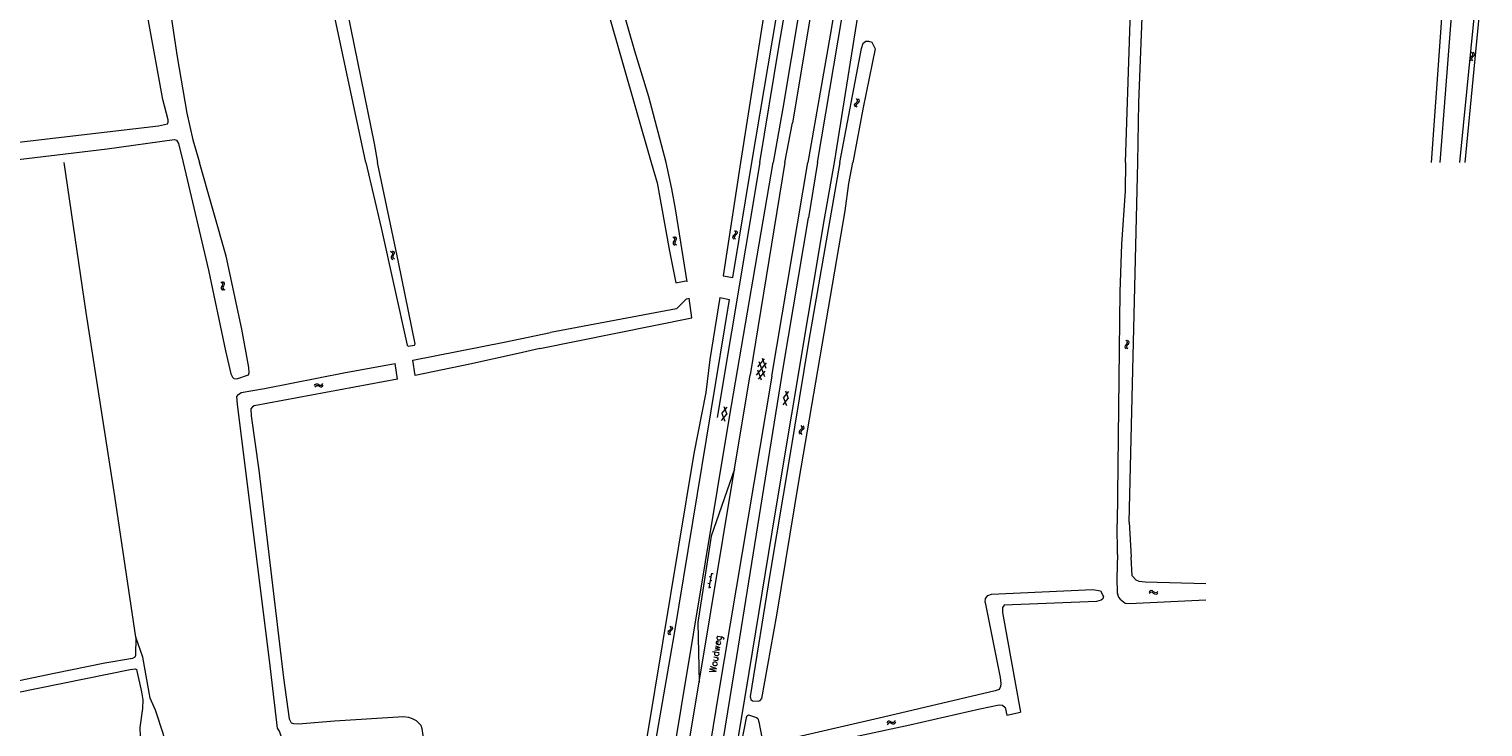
# Model space of a CAD drawing. Header units: metres. Extents: x 189705 to 199106, y 581686 to 588448.
# Tile 159 of 256: x 194660 to 195080, y 582337 to 582539. Entities that reach past the tile are written whole.
import ezdxf
from ezdxf.enums import TextEntityAlignment as Align

# ---------------------------------------------------------------- set-up
doc = ezdxf.new("R2010")
doc.units = ezdxf.units.M
doc.layers.add('B-WA-OG-GBKN-G', color=7, linetype='Continuous', lineweight=18)
doc.styles.add('Style-STANDARD', font='STANDARD.shx')

msp = doc.modelspace()

# ---------------------------------------------------------------- linework, layer by layer
at = {"layer": 'B-WA-OG-GBKN-G'}
for p, q in [((195076.34, 582530.071), (195076.462, 582530.386)), ((195076.437, 582529.758), (195076.34, 582530.071)), ((195076.689, 582529.439), (195076.437, 582529.758)), ((195076.462, 582530.386), (195076.738, 582530.686)), ((195076.738, 582530.686), (195077.014, 582530.987)), ((195077.04, 582531.615), (195076.787, 582531.937)), ((195076.84, 582530.053), (195076.958, 582530.357)), ((195076.935, 582529.739), (195076.84, 582530.053)), ((195077.186, 582529.417), (195076.935, 582529.739)), ((195076.958, 582530.357), (195077.234, 582530.666)), ((195077.014, 582530.987), (195077.135, 582531.293)), ((195077.135, 582531.293), (195077.04, 582531.615)), ((195077.234, 582530.666), (195077.512, 582530.965)), ((195077.536, 582531.594), (195077.283, 582531.915)), ((195077.512, 582530.965), (195077.634, 582531.271)), ((195077.634, 582531.271), (195077.536, 582531.594)), ((194898.431, 582516.699), (194898.581, 582517.003)), ((194898.581, 582517.003), (194898.881, 582517.277)), ((194898.881, 582517.277), (194899.183, 582517.553)), ((194898.928, 582516.638), (194899.072, 582516.931)), ((194899.264, 582518.177), (194899.04, 582518.519)), ((194899.072, 582516.931), (194899.374, 582517.214)), ((194899.183, 582517.553), (194899.331, 582517.847)), ((194899.331, 582517.847), (194899.264, 582518.177)), ((194899.374, 582517.214), (194899.677, 582517.488)), ((194899.756, 582518.112), (194899.533, 582518.454)), ((194899.677, 582517.488), (194899.825, 582517.782)), ((194899.825, 582517.782), (194899.756, 582518.112)), ((194898.5, 582516.38), (194898.431, 582516.699)), ((194898.723, 582516.039), (194898.5, 582516.38)), ((194898.994, 582516.316), (194898.928, 582516.638)), ((194899.216, 582515.974), (194898.994, 582516.316)), ((194863.618, 582479.115), (194863.322, 582478.834)), ((194863.913, 582479.407), (194863.618, 582479.115)), ((194863.743, 582480.359), (194863.974, 582480.023)), ((194864.112, 582479.066), (194863.818, 582478.782)), ((194864.049, 582479.703), (194863.913, 582479.407)), ((194863.974, 582480.023), (194864.049, 582479.703)), ((194864.406, 582479.347), (194864.112, 582479.066)), ((194864.237, 582480.307), (194864.47, 582479.973)), ((194864.547, 582479.655), (194864.406, 582479.347)), ((194864.47, 582479.973), (194864.547, 582479.655)), ((194845.91, 582478.516), (194846.237, 582478.272)), ((194846.002, 582476.937), (194845.966, 582476.61)), ((194845.966, 582476.61), (194846.145, 582476.324)), ((194846.192, 582477.298), (194846.002, 582476.937)), ((194846.145, 582476.324), (194846.473, 582476.08)), ((194846.377, 582477.669), (194846.192, 582477.298)), ((194846.237, 582478.272), (194846.411, 582477.994)), ((194846.411, 582477.994), (194846.377, 582477.669)), ((194846.395, 582478.626), (194846.723, 582478.384)), ((194846.489, 582477.047), (194846.452, 582476.72)), ((194846.452, 582476.72), (194846.629, 582476.434)), ((194846.676, 582477.41), (194846.489, 582477.047)), ((194846.629, 582476.434), (194846.957, 582476.19)), ((194846.863, 582477.771), (194846.676, 582477.41)), ((194846.723, 582478.384), (194846.898, 582478.108)), ((194846.898, 582478.108), (194846.863, 582477.771)), ((194863.322, 582478.834), (194863.182, 582478.536)), ((194863.182, 582478.536), (194863.26, 582478.208)), ((194863.26, 582478.208), (194863.492, 582477.872)), ((194863.818, 582478.782), (194863.678, 582478.484)), ((194863.678, 582478.484), (194863.754, 582478.157)), ((194863.754, 582478.157), (194863.986, 582477.82)), ((194764.338, 582474.36), (194764.675, 582474.131)), ((194764.502, 582472.786), (194764.48, 582472.458)), ((194764.48, 582472.458), (194764.672, 582472.18)), ((194764.675, 582473.156), (194764.502, 582472.786)), ((194764.672, 582472.18), (194765.011, 582471.952)), ((194764.675, 582474.131), (194764.862, 582473.86)), ((194764.843, 582473.535), (194764.675, 582473.156)), ((194764.817, 582474.492), (194765.156, 582474.265)), ((194764.862, 582473.86), (194764.843, 582473.535)), ((194764.983, 582472.918), (194764.961, 582472.59)), ((194764.961, 582472.59), (194765.151, 582472.312)), ((194765.153, 582473.29), (194764.983, 582472.918)), ((194765.151, 582472.312), (194765.49, 582472.084)), ((194765.324, 582473.659), (194765.153, 582473.29)), ((194765.156, 582474.265), (194765.343, 582473.997)), ((194765.343, 582473.997), (194765.324, 582473.659)), ((194715.253, 582465.477), (194715.589, 582465.247)), ((194715.409, 582463.903), (194715.386, 582463.575)), ((194715.386, 582463.575), (194715.576, 582463.297)), ((194715.584, 582464.272), (194715.409, 582463.903)), ((194715.576, 582463.297), (194715.914, 582463.066)), ((194715.754, 582464.65), (194715.584, 582464.272)), ((194715.589, 582465.247), (194715.774, 582464.976)), ((194715.733, 582465.607), (194716.07, 582465.379)), ((194715.774, 582464.976), (194715.754, 582464.65)), ((194715.891, 582464.033), (194715.867, 582463.705)), ((194715.867, 582463.705), (194716.056, 582463.426)), ((194716.063, 582464.403), (194715.891, 582464.033)), ((194716.056, 582463.426), (194716.394, 582463.196)), ((194716.235, 582464.772), (194716.063, 582464.403)), ((194716.07, 582465.379), (194716.257, 582465.11)), ((194716.257, 582465.11), (194716.235, 582464.772)), ((194976.651, 582447.052), (194976.554, 582446.737)), ((194976.554, 582446.737), (194976.677, 582446.423)), ((194976.904, 582447.372), (194976.651, 582447.052)), ((194976.677, 582446.423), (194976.955, 582446.123)), ((194976.852, 582448.621), (194977.128, 582448.321)), ((194977.155, 582447.702), (194976.904, 582447.372)), ((194977.149, 582447.07), (194977.052, 582446.756)), ((194977.052, 582446.756), (194977.174, 582446.442)), ((194977.128, 582448.321), (194977.247, 582448.015)), ((194977.4, 582447.393), (194977.149, 582447.07)), ((194977.247, 582448.015), (194977.155, 582447.702)), ((194977.174, 582446.442), (194977.451, 582446.142)), ((194977.349, 582448.639), (194977.626, 582448.341)), ((194977.651, 582447.713), (194977.4, 582447.393)), ((194977.626, 582448.341), (194977.748, 582448.037)), ((194977.748, 582448.037), (194977.651, 582447.713)), ((194870.094, 582438.548), (194873.014, 582442.098)), ((194870.492, 582440.941), (194872.431, 582443.296)), ((194870.747, 582442.476), (194872.362, 582438.171)), ((194871.688, 582443.42), (194872.759, 582440.564)), ((194870.349, 582440.087), (194871.42, 582437.23)), ((194870.678, 582437.353), (194872.617, 582439.711)), ((194742.34, 582435.504), (194742.574, 582435.837)), ((194742.462, 582435.022), (194742.698, 582435.354)), ((194742.574, 582435.837), (194742.846, 582436.019)), ((194742.698, 582435.354), (194742.972, 582435.535)), ((194742.846, 582436.019), (194743.183, 582435.992)), ((194742.972, 582435.535), (194743.297, 582435.509)), ((194743.183, 582435.992), (194743.549, 582435.814)), ((194743.297, 582435.509), (194743.673, 582435.333)), ((194743.549, 582435.814), (194743.917, 582435.636)), ((194743.673, 582435.333), (194744.039, 582435.152)), ((194743.917, 582435.636), (194744.244, 582435.607)), ((194744.039, 582435.152), (194744.366, 582435.123)), ((194744.244, 582435.607), (194744.526, 582435.791)), ((194744.366, 582435.123), (194744.648, 582435.309)), ((194744.526, 582435.791), (194744.762, 582436.125)), ((194744.648, 582435.309), (194744.883, 582435.644)), ((194877.902, 582432.005), (194879.417, 582433.823)), ((194878.463, 582433.987), (194879.28, 582431.769)), ((194860.121, 582427.463), (194861.649, 582429.27)), ((194860.696, 582429.441), (194861.497, 582427.217)), ((194877.767, 582429.95), (194879.28, 582431.769)), ((194877.902, 582432.005), (194878.721, 582429.787)), ((194859.971, 582425.409), (194861.497, 582427.217)), ((194860.121, 582427.463), (194860.924, 582425.239)), ((194882.523, 582422.44), (194882.381, 582422.143)), ((194882.381, 582422.143), (194882.458, 582421.814)), ((194882.458, 582421.814), (194882.689, 582421.477)), ((194882.819, 582422.72), (194882.523, 582422.44)), ((194883.116, 582423.01), (194882.819, 582422.72)), ((194883.018, 582422.386), (194882.877, 582422.088)), ((194882.877, 582422.088), (194882.951, 582421.76)), ((194882.95, 582423.963), (194883.179, 582423.626)), ((194882.951, 582421.76), (194883.182, 582421.423)), ((194883.313, 582422.668), (194883.018, 582422.386)), ((194883.253, 582423.306), (194883.116, 582423.01)), ((194883.179, 582423.626), (194883.253, 582423.306)), ((194883.608, 582422.949), (194883.313, 582422.668)), ((194883.444, 582423.909), (194883.675, 582423.574)), ((194883.751, 582423.256), (194883.608, 582422.949)), ((194883.675, 582423.574), (194883.751, 582423.256)), ((194856.555, 582378.176), (194856.062, 582378.256)), ((194857.071, 582381.334), (194856.362, 582376.991)), ((194856.877, 582380.15), (194856.384, 582380.23)), ((194857.21, 582379.082), (194856.716, 582379.163)), ((194857.532, 582381.056), (194857.038, 582381.137)), ((194856.888, 582377.108), (194856.394, 582377.189)), ((194983.914, 582376.171), (194983.611, 582375.897)), ((194983.928, 582375.675), (194983.625, 582375.4)), ((194984.229, 582376.292), (194983.914, 582376.171)), ((194984.243, 582375.793), (194983.928, 582375.675)), ((194984.542, 582376.192), (194984.229, 582376.292)), ((194984.556, 582375.694), (194984.243, 582375.793)), ((194984.86, 582375.937), (194984.542, 582376.192)), ((194984.876, 582375.44), (194984.556, 582375.694)), ((194985.188, 582375.683), (194984.86, 582375.937)), ((194985.194, 582375.186), (194984.876, 582375.44)), ((194985.5, 582375.587), (194985.188, 582375.683)), ((194985.518, 582375.087), (194985.194, 582375.186)), ((194985.807, 582375.704), (194985.5, 582375.587)), ((194985.823, 582375.205), (194985.518, 582375.087)), ((194986.11, 582375.977), (194985.807, 582375.704)), ((194986.124, 582375.48), (194985.823, 582375.205)), ((194845.039, 582365.987), (194845.267, 582365.65)), ((194845.267, 582365.65), (194845.34, 582365.33)), ((194845.532, 582365.933), (194845.763, 582365.597)), ((194845.763, 582365.597), (194845.838, 582365.278)), ((194844.608, 582364.465), (194844.466, 582364.168)), ((194844.466, 582364.168), (194844.542, 582363.839)), ((194844.542, 582363.839), (194844.773, 582363.502)), ((194844.906, 582364.745), (194844.608, 582364.465)), ((194845.202, 582365.034), (194844.906, 582364.745)), ((194845.104, 582364.41), (194844.962, 582364.113)), ((194844.962, 582364.113), (194845.036, 582363.785)), ((194845.036, 582363.785), (194845.266, 582363.447)), ((194845.4, 582364.692), (194845.104, 582364.41)), ((194845.34, 582365.33), (194845.202, 582365.034)), ((194845.695, 582364.972), (194845.4, 582364.692)), ((194845.838, 582365.278), (194845.695, 582364.972)), ((194907.965, 582338.284), (194907.742, 582337.942)), ((194908.104, 582337.807), (194907.881, 582337.465)), ((194908.24, 582338.48), (194907.965, 582338.284)), ((194908.379, 582338.001), (194908.104, 582337.807)), ((194908.568, 582338.463), (194908.24, 582338.48)), ((194908.708, 582337.984), (194908.379, 582338.001)), ((194908.94, 582338.296), (194908.568, 582338.463)), ((194909.081, 582337.819), (194908.708, 582337.984)), ((194909.322, 582338.133), (194908.94, 582338.296)), ((194909.453, 582337.654), (194909.081, 582337.819)), ((194909.648, 582338.119), (194909.322, 582338.133)), ((194909.791, 582337.639), (194909.453, 582337.654)), ((194909.915, 582338.309), (194909.648, 582338.119)), ((194910.057, 582337.831), (194909.791, 582337.639)), ((194910.139, 582338.65), (194909.915, 582338.309)), ((194910.278, 582338.173), (194910.057, 582337.831))]:
    msp.add_line(p, q, dxfattribs=at)
at = {"layer": 'B-WA-OG-GBKN-G', "flags": 128}
for points in [[(194871.079, 582500), (194876.513, 582533.359), (194883.261, 582572.468), (194894.383, 582639.04), (194905.489, 582703.477), (194911.824, 582745.323)], [(194606.52, 582500), (194697.249, 582510.593), (194699.845, 582511.209), (194700.052, 582511.666), (194700.057, 582512.352), (194698.526, 582518.258), (194692.648, 582550.597), (194690.591, 582567.612), (194688.633, 582577.562), (194686.039, 582587.262), (194677.731, 582614.258), (194676.764, 582620.77), (194675.698, 582634.449), (194671.591, 582665.912), (194669.635, 582676.09), (194667.127, 582687.162), (194664.641, 582694.346), (194663.216, 582697.532), (194661.334, 582700.519), (194660.024, 582702.003), (194658.811, 582702.825)], [(194844.022, 582500), (194839.006, 582519.019), (194834.888, 582532.186), (194830.732, 582547.082), (194827.116, 582562.939), (194822.83, 582584.06), (194819.615, 582602.507), (194814.248, 582628.617), (194812.057, 582644.718), (194810.562, 582658.603), (194811.072, 582658.879), (194815.885, 582660.293), (194847.883, 582668.625), (194863.898, 582673.108), (194865.683, 582674.086), (194865.993, 582674.745), (194865.948, 582675.456), (194864.459, 582676.712), (194846.412, 582672.319), (194810.997, 582662.513), (194809.957, 582662.572), (194809.477, 582662.981), (194809.202, 582663.517)], [(194901.654, 582659.638), (194894.03, 582612.488), (194889.541, 582586.449), (194877.752, 582515.715), (194874.889, 582500)], [(194919.088, 582659.518), (194901.16, 582553.89), (194892.521, 582500)], [(194903.638, 582649.95), (194880.489, 582511.477)], [(194739.507, 582583.821), (194735.657, 582603.979), (194728.647, 582631.27), (194728.859, 582632.31), (194729.295, 582633.018), (194730.57, 582633.543), (194731.458, 582633.359), (194731.932, 582632.212), (194737.357, 582610.32), (194737.804, 582609.045), (194738.436, 582608.685), (194740.903, 582609.074), (194741.292, 582606.657), (194740.299, 582606.384), (194739.406, 582605.858), (194739.011, 582603.954), (194741.645, 582592.857), (194747.065, 582566.974), (194759.585, 582505.542), (194760.585, 582500)], [(194682.177, 582614.277), (194686.359, 582602.812), (194689.638, 582592.852), (194692.449, 582578.246), (194694.139, 582573.101), (194696.553, 582566.578), (194697.91, 582561.258), (194699.692, 582548.234), (194701.039, 582541.44), (194702.684, 582530.526), (194705.432, 582514.244), (194707.204, 582506.582), (194709.135, 582500)], [(195065.188, 582500), (195067.736, 582534.857), (195073.184, 582613.872)], [(194887.721, 582500), (194903.12, 582591.382), (194906.954, 582612.913)], [(195076.043, 582609.308), (195067.629, 582500)], [(194868.791, 582500), (194885.441, 582598.752), (194885.525, 582599.793), (194884.492, 582600.919), (194883.58, 582601.205), (194882.767, 582601.211), (194882.053, 582601.012), (194881.388, 582600.357), (194881.13, 582599.825), (194865.44, 582500)], [(194976.796, 582500), (194979.935, 582596.263), (194979.976, 582601.752), (194980.14, 582603.225), (194980.554, 582604.238), (194981.322, 582604.821)], [(194980.354, 582500), (194980.636, 582517.358), (194983.057, 582578.962), (194983.663, 582602.158), (194983.474, 582603.963), (194982.437, 582604.606), (194981.669, 582604.751)], [(194901.46, 582596.798), (194891.351, 582536.86)], [(194757.157, 582500), (194748.002, 582542.904), (194739.507, 582583.821)], [(194823.838, 582556.051), (194827.075, 582544.008), (194839.627, 582500)], [(195073.397, 582500), (195078.734, 582554.583), (195078.962, 582554.965), (195079.419, 582555.144), (195079.826, 582555.019), (195080.057, 582554.104), (195074.794, 582500)], [(194891.351, 582536.86), (194884.924, 582500)], [(194894.196, 582500), (194900.417, 582532.983), (194900.887, 582534.478), (194901.678, 582535.108), (194902.466, 582535.102), (194903.455, 582534.79), (194904.406, 582532.903), (194900.899, 582515.953), (194897.986, 582500)], [(194878.266, 582500), (194880.489, 582511.477)], [(194649.38, 582500), (194682.438, 582503.992), (194701.742, 582506.673), (194702.478, 582506.49), (194703.003, 582505.52), (194704.334, 582500)], [(194690.694, 582362.744), (194684.647, 582403.534), (194676.376, 582456.618), (194669.946, 582500)], [(194704.334, 582500), (194711.737, 582468.897), (194716.626, 582445.55), (194718.166, 582438.954), (194718.614, 582437.984), (194719.068, 582437.599), (194719.88, 582437.49), (194723.245, 582438.603), (194723.504, 582439.184), (194723.341, 582440.787), (194721.335, 582451.783), (194716.782, 582472.942), (194709.135, 582500)], [(194757.157, 582500), (194761.582, 582481.144), (194769.142, 582447.227), (194769.444, 582446.869), (194771.225, 582447.208), (194771.407, 582447.562), (194766.648, 582471.239), (194760.585, 582500)], [(194839.627, 582500), (194841.394, 582494.159), (194844.919, 582474.383), (194846.792, 582465.184)], [(194850.067, 582465.538), (194846.686, 582486.639), (194845.647, 582492.418), (194844.022, 582500)], [(194871.079, 582500), (194858.725, 582426.305)], [(194865.44, 582500), (194860.459, 582467.248)], [(194862.334, 582426.348), (194874.889, 582500)], [(194863.281, 582466.728), (194868.791, 582500)], [(194878.266, 582500), (194868.243, 582438.668)], [(194894.196, 582500), (194885.078, 582448.12), (194879.764, 582415.261), (194873.954, 582380.933), (194868.287, 582345.638), (194868.431, 582344.748), (194868.91, 582344.413), (194870.586, 582344.296), (194871.198, 582344.493), (194871.635, 582345.023), (194875.978, 582369.149), (194882.469, 582408.35), (194895.725, 582486.037), (194896.815, 582493.981), (194897.986, 582500)], [(194874.515, 582438.205), (194884.924, 582500)], [(194887.721, 582500), (194885.134, 582483.999)], [(194892.521, 582500), (194889.654, 582483.704)], [(194976.796, 582500), (194976.638, 582491.85), (194975.604, 582476.384), (194975.144, 582462.59), (194974.365, 582395.588)], [(194977.846, 582396.026), (194980.354, 582500)], [(194889.654, 582483.704), (194875.471, 582399.063), (194866.898, 582346.668), (194831.344, 582134.481), (194814.151, 582030.036)], [(194831.627, 582155.794), (194864.457, 582357.235), (194877.922, 582441.096), (194885.134, 582483.999)], [(194860.459, 582467.248), (194863.281, 582466.728)], [(194846.792, 582465.184), (194849.675, 582465.766)], [(194855.413, 582433.527), (194852.02, 582415.897), (194838.444, 582333.74), (194837.589, 582329.275), (194837.579, 582328.157), (194837.853, 582327.52), (194838.383, 582327.261), (194839.247, 582327.202), (194839.706, 582327.427), (194840.224, 582328.388), (194846.375, 582363.856), (194862.265, 582460.451)], [(194846.999, 582457.693), (194849.823, 582460.589)], [(194849.823, 582460.589), (194850.643, 582460.813)], [(194851.434, 582455.145), (194850.643, 582460.813)], [(194859.519, 582460.971), (194856.62, 582443.096), (194855.413, 582433.527)], [(194859.519, 582460.971), (194862.265, 582460.451)], [(194807.478, 582446.215), (194851.434, 582455.145)], [(194846.999, 582457.693), (194810.546, 582450.888)], [(194797.178, 582448.054), (194810.546, 582450.888)], [(194770.806, 582442.861), (194797.178, 582448.054)], [(194807.478, 582446.215), (194801.225, 582444.798)], [(194720.091, 582430.17), (194719.934, 582432.331), (194720.371, 582432.988), (194721.139, 582433.515), (194727.935, 582434.697), (194751.255, 582439.311), (194765.623, 582441.92)], [(194766.284, 582437.423), (194765.623, 582441.92)], [(194771.455, 582438.443), (194770.806, 582442.861)], [(194801.225, 582444.798), (194787.259, 582441.674), (194771.455, 582438.443)], [(194766.284, 582437.423), (194724.889, 582429.694), (194724.378, 582429.342), (194723.966, 582428.762), (194724.049, 582426.728), (194726.265, 582411.055), (194733.403, 582351.044), (194735.045, 582339.188), (194735.618, 582338.013), (194736.226, 582337.779), (194737.7, 582337.765), (194748.127, 582338.61), (194768.111, 582339.875), (194769.483, 582339.685), (194770.597, 582339.318), (194771.683, 582338.673), (194773.043, 582337.314), (194773.39, 582336.396), (194773.987, 582332.3)], [(194874.515, 582438.205), (194859.04, 582345.977), (194846.561, 582269.782), (194827.631, 582156.322)], [(194863.715, 582411.371), (194868.243, 582438.668)], [(194735.781, 582325.484), (194735.085, 582324.474), (194732.889, 582323.274), (194719.697, 582320.168), (194705.997, 582317.22), (194705.618, 582317.426), (194705.525, 582318.317), (194705.81, 582318.949), (194718.524, 582322.542), (194728.178, 582324.945), (194730.523, 582325.786), (194731.649, 582326.615), (194732.653, 582327.978), (194733.691, 582330.229), (194733.558, 582332.315), (194733.056, 582333.031), (194732.191, 582335.606), (194731.64, 582336.475), (194729.573, 582354.535), (194720.091, 582430.17)], [(194818.235, 582157.946), (194821.263, 582176.044), (194831.044, 582238.212), (194862.334, 582426.348)], [(194863.715, 582411.371), (194857.005, 582391.94), (194853.139, 582367.021), (194853.492, 582349.745)], [(194853.492, 582349.745), (194863.715, 582411.371)], [(194974.433, 582386.643), (194974.365, 582395.588)], [(194977.846, 582396.026), (194978.43, 582385.923)], [(194974.433, 582386.643), (194974.218, 582379.885), (194974.381, 582375.641), (194974.699, 582374.342), (194975.202, 582373.727), (194976.615, 582372.647), (194977.782, 582372.483), (195000, 582373.601)], [(195000, 582378.227), (194982.439, 582378.692), (194980.663, 582378.911), (194979.803, 582379.3), (194978.645, 582380.506), (194978.43, 582385.923)], [(194936.188, 582372.847), (194936.291, 582373.976), (194936.99, 582374.867), (194938.062, 582375.236)], [(194938.062, 582375.236), (194967.3, 582376.544), (194969.508, 582376.193), (194970.406, 582374.508), (194970.197, 582373.875), (194969.685, 582373.472), (194968.41, 582373.078), (194941.719, 582372.052), (194941.179, 582371.371), (194941.241, 582369.922), (194946.435, 582341.109)], [(194936.188, 582372.847), (194940.507, 582351.15), (194940.719, 582349.369), (194940.584, 582348.482), (194940.22, 582347.697), (194939.124, 582347.275), (194906.78, 582339.618), (194876.781, 582332.753), (194876.193, 582332.479), (194876.629, 582330.061), (194876.979, 582329.55), (194884.362, 582330.955), (194914.459, 582337.438), (194934.603, 582342.082), (194940.204, 582343.225), (194941.219, 582343.088), (194941.975, 582342.42), (194942.489, 582340.281)], [(194690.694, 582362.744), (194690.645, 582357.51), (194690.386, 582357.004), (194689.721, 582356.578), (194681.755, 582355.253), (194667.141, 582352.262)], [(194707.66, 582266.763), (194708.422, 582266.832), (194708.988, 582267.514), (194707.485, 582275.277), (194706.635, 582282.223), (194704.415, 582305.596), (194702.754, 582315.572), (194700.157, 582328.505), (194698.689, 582334.617), (194696.341, 582341.728), (194694.875, 582345.172), (194692.749, 582356.983), (194690.694, 582362.744)], [(194667.141, 582352.262), (194633.43, 582345.203), (194621.894, 582342.59), (194621.612, 582342.236), (194621.777, 582340.99), (194622.052, 582340.403), (194622.682, 582339.888), (194623.623, 582339.957), (194656.264, 582346.798), (194689.083, 582353.484), (194690.584, 582353.673), (194690.936, 582353.391), (194692.377, 582347.025), (194692.736, 582344.684), (194692.61, 582342.119), (194691.898, 582336.687), (194691.926, 582334.196), (194693.185, 582327.476), (194695.574, 582316.731), (194701.205, 582293.86), (194705.983, 582272.318), (194706.782, 582268.067), (194707.079, 582267.251), (194707.66, 582266.763)], [(194821.411, 582157.501), (194853.492, 582349.745)], [(194868.957, 582327.666), (194868.648, 582327.161), (194855.423, 582250.058), (194853.148, 582237.806), (194852.651, 582236.234), (194852.162, 582235.553), (194851.398, 582235.332), (194850.304, 582235.291), (194849.925, 582235.472), (194849.856, 582236.235), (194860.048, 582296.213), (194865.746, 582332.067), (194867.267, 582339.905), (194867.448, 582340.182), (194867.805, 582340.332), (194870.059, 582339.574), (194870.439, 582339.317), (194870.784, 582338.297), (194874.1, 582320.657), (194880.505, 582288.199), (194900.635, 582182.685), (194905.085, 582158.579), (194908.581, 582138.498)], [(194942.489, 582340.281), (194946.435, 582341.109)]]:
    msp.add_lwpolyline(points, dxfattribs=at)

# ---------------------------------------------------------------- texts
at = {"layer": 'B-WA-OG-GBKN-G', "style": 'Style-STANDARD'}
msp.add_text('Woudweg', height=2, rotation=81.02737, dxfattribs=at).set_placement((194858.238, 582357.931), align=Align.MIDDLE_CENTER)

doc.saveas('drawing.dxf')
